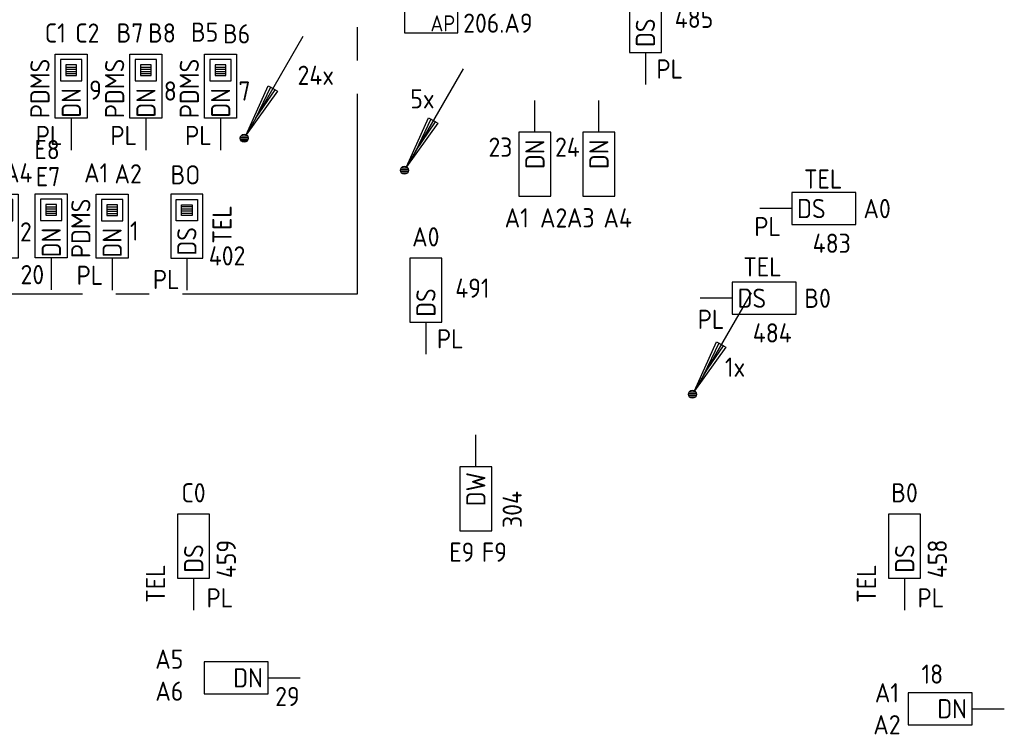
# Model space of a CAD drawing. Header units: millimetres. Extents: x 2288 to 47276, y -13790 to 63657.
# Tile 7 of 26: x 37495 to 46725, y 4010 to 10711. Entities that reach past the tile are written whole.
import ezdxf
from ezdxf.enums import TextEntityAlignment as Align

# ---------------------------------------------------------------- set-up
doc = ezdxf.new("R2010")
doc.units = ezdxf.units.MM
doc.header["$LTSCALE"] = 100
doc.linetypes.add('B0202', pattern=[28.125, 18.75, -3.125, 3.125, -3.125])
for name, color, linetype in [('EB6416--_ATTRIB', 1, 'Continuous'), ('EB6441--_ATTRIB', 2, 'Continuous'), ('EB6445--_ATTRIB', 2, 'Continuous'), ('EL6416--_WIRELESS-Z', 1, 'Continuous'), ('EL6441--_DATACOM', 3, 'Continuous'), ('EL644104_LEIDING4', 2, 'B0202'), ('EL6445--_Datanet', 3, 'Continuous')]:
    doc.layers.add(name, color=color, linetype=linetype)
doc.styles.add('1_5', font='isocp.shx', dxfattribs={"height": 1.5})
doc.styles.add('1_8', font='ISO.shx', dxfattribs={"height": 1.8})
doc.styles.add('2_5', font='isocp.shx', dxfattribs={"height": 2.5})
doc.styles.add('NORATT', font='isocp.shx')

# ---------------------------------------------------------------- blocks, each defined once
blk = doc.blocks.new('EA644501')
for p, q in [((-1.5, 6), (-1.5, 0)), ((1.5, 6), (-1.5, 6)), ((1.5, 0), (1.5, 6)), ((-1.5, 0), (1.5, 0))]:
    blk.add_line(p, q)
at = {"color": 2}
blk.add_line((0, 0), (0, -3), dxfattribs=at)
at = {"style": 'NORATT', "flags": 8}
for tag, p in [('NUMMERA', (-1.5, 8)), ('NUMMERB', (1.5, 8))]:
    blk.add_attdef(tag, text='', height=1.8, rotation=90, dxfattribs=at).set_placement(p, align=Align.MIDDLE_CENTER)
blk.add_attdef('CODE', text='', height=1.8, rotation=90, dxfattribs=at).set_placement((0, 0.5), align=Align.MIDDLE_LEFT)
at = {"style": 'NORATT', "flags": 9}
for tag, p in [('VERD', (0, 4)), ('PATCHSTR', (0, 4)), ('PANEEL', (0, 4)), ('NUMMER', (6, 3)), ('TYPE', (0, -2.5)), ('FABR', (0, -2.5)), ('PCODE', (0, -3)), ('PVERS', (0, -3)), ('PDATE', (0, -3))]:
    blk.add_attdef(tag, text='', height=1.8, dxfattribs=at).set_placement(p, align=Align.BOTTOM_LEFT)
at = {"color": 1, "style": 'NORATT', "flags": 9}
blk.add_attdef('HOOGTE', text='', height=1.8, dxfattribs=at).set_placement((-3, 2), align=Align.BOTTOM_LEFT)
at = {"style": 'NORATT', "flags": 9}
for tag, p in [('NUMMERAP', (8, 1.5)), ('NUMMERBP', (8, -1.5))]:
    blk.add_attdef(tag, text='', height=1.8, dxfattribs=at).set_placement(p, align=Align.MIDDLE_CENTER)
blk = doc.blocks.new('EA644502')
for p, q in [((-1.5, 6), (-1.5, 0)), ((1.5, 6), (-1.5, 6)), ((1.5, 0), (1.5, 6)), ((-1.5, 0), (1.5, 0))]:
    blk.add_line(p, q)
at = {"color": 1}
for p, q in [((-1, 5.5), (1, 5.5)), ((-1, 3.5), (-1, 5.5)), ((-0.5, 5), (0.5, 5)), ((-0.5, 4), (-0.5, 5)), ((0.5, 4.8), (-0.5, 4.8)), ((0.5, 5), (0.5, 4)), ((1, 5.5), (1, 3.5)), ((0.5, 4.6), (-0.5, 4.6)), ((0.5, 4.4), (-0.5, 4.4)), ((0.5, 4.2), (-0.5, 4.2)), ((0.5, 4), (-0.5, 4)), ((1, 3.5), (-1, 3.5))]:
    blk.add_line(p, q, dxfattribs=at)
at = {"color": 2}
blk.add_line((0, 0), (0, -3), dxfattribs=at)
at = {"style": 'NORATT', "flags": 8}
for tag, p in [('NUMMERA', (-1.5, 8)), ('NUMMERB', (1.5, 8))]:
    blk.add_attdef(tag, text='', height=1.8, rotation=90, dxfattribs=at).set_placement(p, align=Align.MIDDLE_CENTER)
blk.add_attdef('CODE', text='', height=1.8, rotation=90, dxfattribs=at).set_placement((0, 0.5), align=Align.MIDDLE_LEFT)
at = {"style": 'NORATT', "flags": 9}
for tag, p in [('VERD', (0, 4)), ('PATCHSTR', (0, 4)), ('PANEEL', (0, 4)), ('NUMMER', (6, 3)), ('HOOGTE', (-3, 2)), ('TYPE', (0, -2.5)), ('FABR', (0, -2.5)), ('PCODE', (0, -3)), ('PVERS', (0, -3)), ('PDATE', (0, -3))]:
    blk.add_attdef(tag, text='', height=1.8, dxfattribs=at).set_placement(p, align=Align.BOTTOM_LEFT)
for tag, p in [('NUMMERAP', (8, 1.5)), ('NUMMERBP', (8, -1.5))]:
    blk.add_attdef(tag, text='', height=1.8, dxfattribs=at).set_placement(p, align=Align.MIDDLE_CENTER)
blk = doc.blocks.new('EA600123')
at = {"linetype": 'Continuous'}
for p, q in [((5.5, 9.526), (0.188, 0.325)), ((-0.367, 0.075), (0.367, 0.075)), ((-0.3, 0.225), (0.3, 0.225)), ((-0.367, -0.075), (0.367, -0.075)), ((-0.3, -0.225), (0.3, -0.225))]:
    blk.add_line(p, q, dxfattribs=at)
for points in [[(3.121, 4.405), (0.188, 0.325), (2.254, 4.905)], [(2.471, 4.78), (1.063, 1.84), (2.904, 4.53)]]:
    blk.add_lwpolyline(points, close=True, dxfattribs=at)
blk.add_circle((0, 0), 0.375, dxfattribs=at)
at = {"linetype": 'Continuous', "style": 'NORATT', "flags": 8}
blk.add_attdef('KBTALB', (5, 5), '', height=1.8, dxfattribs=at)
at = {"style": 'NORATT'}
for tag, flags, p in [('CODE', 9, (0, 3)), ('M_CODE', 8, (0, 0))]:
    blk.add_attdef(tag, text='', height=1.8, dxfattribs=dict(at, flags=flags)).set_placement(p, align=Align.MIDDLE_CENTER)
at = {"linetype": 'Continuous', "style": 'NORATT', "flags": 9}
for tag, p in [('PCODE', (1.25, 0)), ('PVERS', (1.25, -2)), ('PDATE', (1.25, -4))]:
    blk.add_attdef(tag, text='', height=1.8, dxfattribs=at).set_placement(p, align=Align.MIDDLE_LEFT)
blk = doc.blocks.new('Wrls-Zender')
blk.add_lwpolyline([(-2.5, -2.5), (2.5, -2.5), (2.5, 2.5), (-2.5, 2.5)], close=True)
at = {"style": '2_5'}
blk.add_text('Z', height=2.5, dxfattribs=at).set_placement((0, 1), align=Align.MIDDLE_CENTER)
at = {"style": '1_5'}
blk.add_text('AP', height=1.5, dxfattribs=at).set_placement((2.25, -2.375), align=Align.RIGHT)
at = {"style": '1_8', "flags": 8}
blk.add_attdef('ADRES', (3, -2.5), '', height=1.8, dxfattribs=at)
at = {"style": '1_8', "flags": 9}
blk.add_attdef('M_CODE', text='', height=1.8, dxfattribs=at).set_placement((-2.5, -4.5), align=Align.MIDDLE_LEFT)

msp = doc.modelspace()

# ---------------------------------------------------------------- linework, layer by layer
at = {"layer": 'EL644104_LEIDING4', "color": 90, "linetype": 'B0202', "elevation": -600}
msp.add_lwpolyline([(33395.9, 8142.1), (40661.4, 8142.1), (40661.4, 15240.1), (37473.1, 15240.1), (37473.1, 15787.1), (37473.1, 15825), (36168.9, 15825), (36168.9, 15237.1), (33399.4, 15237.1), (33399.4, 12831), (33033.1, 12831), (33033.1, 11577.1), (33395.9, 11577.1), (33395.9, 8142.1)], dxfattribs=at)

# ---------------------------------------------------------------- block references
at = {"layer": 'EL6416--_WIRELESS-Z'}
ref = msp.add_blockref('Wrls-Zender', (41352.9, 10839.1), dxfattribs=dict(at, xscale=100, yscale=100, zscale=100))
ref.add_attrib('ADRES', '206.A9', (41652.9, 10589.1), dxfattribs={"layer": 'EB6416--_ATTRIB', "color": 1, "height": 180, "style": 'NORATT', "flags": 8})
at = {"layer": 'EL6441--_DATACOM'}
ref = msp.add_blockref('EA600123', (39600, 9599.8), dxfattribs=dict(at, xscale=100, yscale=100, zscale=100))
ref.add_attrib('KBTALB', '24x', (40100, 10099.8), dxfattribs={"layer": 'EB6441--_ATTRIB', "color": 1, "linetype": 'Continuous', "height": 180, "style": 'NORATT', "flags": 8})
ref = msp.add_blockref('EA600123', (41101.4, 9299, 5400), dxfattribs=dict(at, xscale=100, yscale=100, zscale=100))
ref.add_attrib('KBTALB', '5x', (41156.8, 9879.1, 5400), dxfattribs={"layer": 'EB6441--_ATTRIB', "color": 1, "linetype": 'Continuous', "height": 180, "style": 'NORATT', "flags": 8})
ref = msp.add_blockref('EA600123', (43801.4, 7198.7, 5400), dxfattribs=dict(at, xscale=100, yscale=100, zscale=100))
ref.add_attrib('KBTALB', '1x', (44105.6, 7362.8, 5400), dxfattribs={"layer": 'EB6441--_ATTRIB', "color": 1, "linetype": 'Continuous', "height": 180, "style": 'NORATT', "flags": 8})
at = {"layer": 'EL6445--_Datanet'}
ref = msp.add_blockref('EA644501', (43360.7, 10405), dxfattribs=dict(at, xscale=100, yscale=100, zscale=100))
ref.add_attrib('CODE', 'DS', dxfattribs={"layer": 'EB6445--_ATTRIB', "color": 1, "height": 180, "rotation": 90, "style": 'NORATT', "flags": 8}).set_placement((43360.7, 10455), align=Align.MIDDLE_LEFT)
ref.add_attrib('NUMMERA', 'C0', dxfattribs={"layer": 'EB6445--_ATTRIB', "color": 1, "height": 180, "style": 'NORATT', "flags": 8}).set_placement((43359.6, 11205), align=Align.MIDDLE_CENTER)
ref.add_attrib('VERD', ' PL', dxfattribs={"layer": 'EB6445--_ATTRIB', "color": 1, "height": 180, "style": 'NORATT', "flags": 8}).set_placement((43360.7, 10105), align=Align.BOTTOM_LEFT)
ref.add_attrib('TYPE', '485', dxfattribs={"layer": 'EB6445--_ATTRIB', "color": 1, "height": 180, "style": 'NORATT', "flags": 8}).set_placement((43635.7, 10580), align=Align.BOTTOM_LEFT)
ref = msp.add_blockref('EA644502', (37979.2, 9786.6), dxfattribs=dict(at, xscale=-100, yscale=100, zscale=100))
ref.add_attrib('CODE', 'DN', dxfattribs={"layer": 'EB6445--_ATTRIB', "color": 1, "height": 180, "rotation": -270, "style": 'NORATT', "flags": 8}).set_placement((37979.2, 10070.6), align=Align.MIDDLE_RIGHT)
ref.add_attrib('NUMMERA', 'C1', dxfattribs={"layer": 'EB6445--_ATTRIB', "color": 1, "height": 180, "style": 'NORATT', "flags": 8}).set_placement((37829.2, 10586.6), align=Align.MIDDLE_CENTER)
ref.add_attrib('NUMMERB', 'C2', dxfattribs={"layer": 'EB6445--_ATTRIB', "color": 1, "height": 180, "style": 'NORATT', "flags": 8}).set_placement((38129.2, 10586), align=Align.MIDDLE_CENTER)
ref.add_attrib('PATCHSTR', 'PDMS', dxfattribs={"layer": 'EB6445--_ATTRIB', "color": 1, "height": 180, "rotation": 90, "style": 'NORATT', "flags": 8}).set_placement((37829.2, 9786.6), align=Align.BOTTOM_LEFT)
ref.add_attrib('HOOGTE', 'PL', dxfattribs={"layer": 'EB6445--_ATTRIB', "color": 1, "height": 180, "style": 'NORATT', "flags": 8}).set_placement((37645.8, 9481.8), align=Align.BOTTOM_LEFT)
ref.add_attrib('TYPE', '9', dxfattribs={"layer": 'EB6445--_ATTRIB', "color": 1, "height": 180, "style": 'NORATT', "flags": 8}).set_placement((38146.2, 9906.9), align=Align.BOTTOM_LEFT)
ref = msp.add_blockref('EA644502', (38679.2, 9786.6), dxfattribs=dict(at, xscale=-100, yscale=100, zscale=100))
ref.add_attrib('CODE', 'DN', dxfattribs={"layer": 'EB6445--_ATTRIB', "color": 1, "height": 180, "rotation": 90, "style": 'NORATT', "flags": 8}).set_placement((38679.2, 10070.6), align=Align.MIDDLE_RIGHT)
ref.add_attrib('NUMMERA', 'B7', dxfattribs={"layer": 'EB6445--_ATTRIB', "color": 1, "height": 180, "style": 'NORATT', "flags": 8}).set_placement((38529.2, 10586.6), align=Align.MIDDLE_CENTER)
ref.add_attrib('NUMMERB', 'B8', dxfattribs={"layer": 'EB6445--_ATTRIB', "color": 1, "height": 180, "style": 'NORATT', "flags": 8}).set_placement((38829.2, 10586.6), align=Align.MIDDLE_CENTER)
ref.add_attrib('PATCHSTR', 'PDMS', dxfattribs={"layer": 'EB6445--_ATTRIB', "color": 1, "height": 180, "rotation": 90, "style": 'NORATT', "flags": 8}).set_placement((38529.2, 9786.6), align=Align.BOTTOM_LEFT)
ref.add_attrib('HOOGTE', 'PL', dxfattribs={"layer": 'EB6445--_ATTRIB', "color": 1, "height": 180, "style": 'NORATT', "flags": 8}).set_placement((38345.8, 9481.8), align=Align.BOTTOM_LEFT)
ref.add_attrib('TYPE', '8', dxfattribs={"layer": 'EB6445--_ATTRIB', "color": 1, "height": 180, "style": 'NORATT', "flags": 8}).set_placement((38846.2, 9898.2), align=Align.BOTTOM_LEFT)
ref = msp.add_blockref('EA644502', (39379.2, 9786.6), dxfattribs=dict(at, xscale=-100, yscale=100, zscale=100))
ref.add_attrib('CODE', 'DN', dxfattribs={"layer": 'EB6445--_ATTRIB', "color": 1, "height": 180, "rotation": 90, "style": 'NORATT', "flags": 8}).set_placement((39379.2, 10070.6), align=Align.MIDDLE_RIGHT)
ref.add_attrib('NUMMERA', 'B5', dxfattribs={"layer": 'EB6445--_ATTRIB', "color": 1, "height": 180, "style": 'NORATT', "flags": 8}).set_placement((39229.2, 10594.1), align=Align.MIDDLE_CENTER)
ref.add_attrib('NUMMERB', 'B6', dxfattribs={"layer": 'EB6445--_ATTRIB', "color": 1, "height": 180, "style": 'NORATT', "flags": 8}).set_placement((39529.2, 10578.6), align=Align.MIDDLE_CENTER)
ref.add_attrib('PATCHSTR', 'PDMS', dxfattribs={"layer": 'EB6445--_ATTRIB', "color": 1, "height": 180, "rotation": 90, "style": 'NORATT', "flags": 8}).set_placement((39229.2, 9786.6), align=Align.BOTTOM_LEFT)
ref.add_attrib('HOOGTE', 'PL', dxfattribs={"layer": 'EB6445--_ATTRIB', "color": 1, "height": 180, "style": 'NORATT', "flags": 8}).set_placement((39045.8, 9481.8), align=Align.BOTTOM_LEFT)
ref.add_attrib('TYPE', '7', dxfattribs={"layer": 'EB6445--_ATTRIB', "color": 1, "height": 180, "style": 'NORATT', "flags": 8}).set_placement((39546.2, 9898.2), align=Align.BOTTOM_LEFT)
ref = msp.add_blockref('EA644501', (42325, 9655), dxfattribs=dict(at, xscale=100, yscale=100, zscale=100, rotation=180))
ref.add_attrib('CODE', 'DN', dxfattribs={"layer": 'EB6445--_ATTRIB', "color": 1, "height": 180, "rotation": 90, "style": 'NORATT', "flags": 8}).set_placement((42325, 9309.9), align=Align.MIDDLE_LEFT)
ref.add_attrib('NUMMERA', 'A1', dxfattribs={"layer": 'EB6445--_ATTRIB', "color": 1, "height": 180, "style": 'NORATT', "flags": 8}).set_placement((42154.5, 8853.8), align=Align.MIDDLE_CENTER)
ref.add_attrib('NUMMERB', 'A2', dxfattribs={"layer": 'EB6445--_ATTRIB', "color": 1, "height": 180, "style": 'NORATT', "flags": 8}).set_placement((42500.6, 8852.6), align=Align.MIDDLE_CENTER)
ref.add_attrib('TYPE', '23', dxfattribs={"layer": 'EB6445--_ATTRIB', "color": 1, "height": 180, "style": 'NORATT', "flags": 8}).set_placement((41889.8, 9372), align=Align.BOTTOM_LEFT)
ref = msp.add_blockref('EA644501', (42925, 9655), dxfattribs=dict(at, xscale=100, yscale=100, zscale=100, rotation=180))
ref.add_attrib('CODE', 'DN', dxfattribs={"layer": 'EB6445--_ATTRIB', "color": 1, "height": 180, "rotation": 90, "style": 'NORATT', "flags": 8}).set_placement((42925, 9309.9), align=Align.MIDDLE_LEFT)
ref.add_attrib('NUMMERA', 'A3', dxfattribs={"layer": 'EB6445--_ATTRIB', "color": 1, "height": 180, "style": 'NORATT', "flags": 8}).set_placement((42754.5, 8853.8), align=Align.MIDDLE_CENTER)
ref.add_attrib('NUMMERB', 'A4', dxfattribs={"layer": 'EB6445--_ATTRIB', "color": 1, "height": 180, "style": 'NORATT', "flags": 8}).set_placement((43100.6, 8852.6), align=Align.MIDDLE_CENTER)
ref.add_attrib('TYPE', '24', dxfattribs={"layer": 'EB6445--_ATTRIB', "color": 1, "height": 180, "style": 'NORATT', "flags": 8}).set_placement((42514.1, 9372), align=Align.BOTTOM_LEFT)
ref = msp.add_blockref('EA644502', (37791.8, 8477.3), dxfattribs=dict(at, xscale=-100, yscale=100, zscale=100))
ref.add_attrib('CODE', 'DN', dxfattribs={"layer": 'EB6445--_ATTRIB', "color": 1, "height": 180, "rotation": 90, "style": 'NORATT', "flags": 8}).set_placement((37791.8, 8761.3), align=Align.MIDDLE_RIGHT)
ref.add_attrib('NUMMERA', 'E7', dxfattribs={"layer": 'EB6445--_ATTRIB', "color": 1, "height": 180, "style": 'NORATT', "flags": 8}).set_placement((37761.5, 9239.3), align=Align.MIDDLE_CENTER)
ref.add_attrib('NUMMERB', 'E8', dxfattribs={"layer": 'EB6445--_ATTRIB', "color": 1, "height": 180, "style": 'NORATT', "flags": 8}).set_placement((37751.9, 9492.9), align=Align.MIDDLE_CENTER)
ref.add_attrib('TYPE', '20', dxfattribs={"layer": 'EB6445--_ATTRIB', "color": 1, "height": 180, "style": 'NORATT', "flags": 8}).set_placement((37503.3, 8176.7), align=Align.BOTTOM_LEFT)
ref = msp.add_blockref('EA644502', (37331.5, 8475), dxfattribs=dict(at, xscale=-100, yscale=100, zscale=100))
ref.add_attrib('CODE', 'DN', dxfattribs={"layer": 'EB6445--_ATTRIB', "color": 1, "height": 180, "rotation": 90, "style": 'NORATT', "flags": 8}).set_placement((37331.5, 8759), align=Align.MIDDLE_RIGHT)
ref.add_attrib('NUMMERA', 'A3', dxfattribs={"layer": 'EB6445--_ATTRIB', "color": 1, "height": 180, "style": 'NORATT', "flags": 8}).set_placement((37181.5, 9282.5), align=Align.MIDDLE_CENTER)
ref.add_attrib('NUMMERB', 'A4', dxfattribs={"layer": 'EB6445--_ATTRIB', "color": 1, "height": 180, "style": 'NORATT', "flags": 8}).set_placement((37481.5, 9275), align=Align.MIDDLE_CENTER)
ref.add_attrib('PATCHSTR', 'PDMS', dxfattribs={"layer": 'EB6445--_ATTRIB', "color": 1, "height": 180, "rotation": 90, "style": 'NORATT', "flags": 8}).set_placement((37181.5, 8475), align=Align.BOTTOM_LEFT)
ref.add_attrib('HOOGTE', 'PL', dxfattribs={"layer": 'EB6445--_ATTRIB', "color": 1, "height": 180, "style": 'NORATT', "flags": 8}).set_placement((36998, 8170.2), align=Align.BOTTOM_LEFT)
ref.add_attrib('TYPE', '2', dxfattribs={"layer": 'EB6445--_ATTRIB', "color": 1, "height": 180, "style": 'NORATT', "flags": 8}).set_placement((37498.5, 8577.5), align=Align.BOTTOM_LEFT)
ref = msp.add_blockref('EA644502', (38362.3, 8475), dxfattribs=dict(at, xscale=-100, yscale=100, zscale=100))
ref.add_attrib('CODE', 'DN', dxfattribs={"layer": 'EB6445--_ATTRIB', "color": 1, "height": 180, "rotation": 90, "style": 'NORATT', "flags": 8}).set_placement((38362.3, 8759), align=Align.MIDDLE_RIGHT)
ref.add_attrib('NUMMERA', 'A1', dxfattribs={"layer": 'EB6445--_ATTRIB', "color": 1, "height": 180, "style": 'NORATT', "flags": 8}).set_placement((38212.3, 9275), align=Align.MIDDLE_CENTER)
ref.add_attrib('NUMMERB', 'A2', dxfattribs={"layer": 'EB6445--_ATTRIB', "color": 1, "height": 180, "style": 'NORATT', "flags": 8}).set_placement((38512.3, 9266), align=Align.MIDDLE_CENTER)
ref.add_attrib('PATCHSTR', 'PDMS', dxfattribs={"layer": 'EB6445--_ATTRIB', "color": 1, "height": 180, "rotation": 90, "style": 'NORATT', "flags": 8}).set_placement((38212.3, 8475), align=Align.BOTTOM_LEFT)
ref.add_attrib('HOOGTE', 'PL', dxfattribs={"layer": 'EB6445--_ATTRIB', "color": 1, "height": 180, "style": 'NORATT', "flags": 8}).set_placement((38028.9, 8170.2), align=Align.BOTTOM_LEFT)
ref.add_attrib('TYPE', '1', dxfattribs={"layer": 'EB6445--_ATTRIB', "color": 1, "height": 180, "style": 'NORATT', "flags": 8}).set_placement((38529.3, 8586.6), align=Align.BOTTOM_LEFT)
ref = msp.add_blockref('EA644502', (39062.3, 8475), dxfattribs=dict(at, xscale=100, yscale=100, zscale=100))
ref.add_attrib('CODE', 'DS', dxfattribs={"layer": 'EB6445--_ATTRIB', "color": 1, "height": 180, "rotation": 90, "style": 'NORATT', "flags": 8}).set_placement((39062.3, 8766.1), align=Align.MIDDLE_RIGHT)
ref.add_attrib('NUMMERA', 'BO', dxfattribs={"layer": 'EB6445--_ATTRIB', "color": 1, "height": 180, "style": 'NORATT', "flags": 8}).set_placement((39048.9, 9256.3), align=Align.MIDDLE_CENTER)
ref.add_attrib('PATCHSTR', 'TEL', dxfattribs={"layer": 'EB6445--_ATTRIB', "color": 1, "height": 180, "rotation": 90, "style": 'NORATT', "flags": 8}).set_placement((39536, 8611.3), align=Align.BOTTOM_LEFT)
ref.add_attrib('HOOGTE', 'PL', dxfattribs={"layer": 'EB6445--_ATTRIB', "color": 1, "height": 180, "style": 'NORATT', "flags": 8}).set_placement((38744, 8131.3), align=Align.BOTTOM_LEFT)
ref.add_attrib('TYPE', '402', dxfattribs={"layer": 'EB6445--_ATTRIB', "color": 1, "height": 180, "style": 'NORATT', "flags": 8}).set_placement((39267.9, 8352.6), align=Align.BOTTOM_LEFT)
ref = msp.add_blockref('EA644501', (44732.6, 8940.2), dxfattribs=dict(at, xscale=100, yscale=100, zscale=100, rotation=270))
ref.add_attrib('CODE', 'DS', dxfattribs={"layer": 'EB6445--_ATTRIB', "color": 1, "height": 180, "style": 'NORATT', "flags": 8}).set_placement((44782.6, 8940.2), align=Align.MIDDLE_LEFT)
ref.add_attrib('NUMMERA', 'A0', dxfattribs={"layer": 'EB6445--_ATTRIB', "color": 1, "height": 180, "style": 'NORATT', "flags": 8}).set_placement((45532.6, 8939.8), align=Align.MIDDLE_CENTER)
ref.add_attrib('PATCHSTR', ' TEL', dxfattribs={"layer": 'EB6445--_ATTRIB', "color": 1, "height": 180, "style": 'NORATT', "flags": 8}).set_placement((44743.9, 9073.2), align=Align.BOTTOM_LEFT)
ref.add_attrib('VERD', ' PL', dxfattribs={"layer": 'EB6445--_ATTRIB', "color": 1, "height": 180, "style": 'NORATT', "flags": 8}).set_placement((44278.7, 8627.5), align=Align.BOTTOM_LEFT)
ref.add_attrib('TYPE', '483', dxfattribs={"layer": 'EB6445--_ATTRIB', "color": 1, "height": 180, "style": 'NORATT', "flags": 8}).set_placement((45107.6, 8614.8), align=Align.MIDDLE_CENTER)
ref = msp.add_blockref('EA644501', (41303.4, 7875), dxfattribs=dict(at, xscale=100, yscale=100, zscale=100))
ref.add_attrib('CODE', 'DS', dxfattribs={"layer": 'EB6445--_ATTRIB', "color": 1, "height": 180, "rotation": 90, "style": 'NORATT', "flags": 8}).set_placement((41303.4, 7925), align=Align.MIDDLE_LEFT)
ref.add_attrib('NUMMERA', 'A0', dxfattribs={"layer": 'EB6445--_ATTRIB', "color": 1, "height": 180, "style": 'NORATT', "flags": 8}).set_placement((41302.3, 8675), align=Align.MIDDLE_CENTER)
ref.add_attrib('VERD', ' PL', dxfattribs={"layer": 'EB6445--_ATTRIB', "color": 1, "height": 180, "style": 'NORATT', "flags": 8}).set_placement((41303.4, 7575), align=Align.BOTTOM_LEFT)
ref.add_attrib('TYPE', '491', dxfattribs={"layer": 'EB6445--_ATTRIB', "color": 1, "height": 180, "style": 'NORATT', "flags": 8}).set_placement((41578.4, 8050), align=Align.BOTTOM_LEFT)
ref = msp.add_blockref('EA644501', (44175, 8099.6), dxfattribs=dict(at, xscale=100, yscale=100, zscale=100, rotation=270))
ref.add_attrib('CODE', 'DS', dxfattribs={"layer": 'EB6445--_ATTRIB', "color": 1, "height": 180, "style": 'NORATT', "flags": 8}).set_placement((44225, 8099.6), align=Align.MIDDLE_LEFT)
ref.add_attrib('NUMMERA', 'B0', dxfattribs={"layer": 'EB6445--_ATTRIB', "color": 1, "height": 180, "style": 'NORATT', "flags": 8}).set_placement((44975, 8099.2), align=Align.MIDDLE_CENTER)
ref.add_attrib('PATCHSTR', ' TEL', dxfattribs={"layer": 'EB6445--_ATTRIB', "color": 1, "height": 180, "style": 'NORATT', "flags": 8}).set_placement((44175, 8249.6), align=Align.BOTTOM_LEFT)
ref.add_attrib('VERD', ' PL', dxfattribs={"layer": 'EB6445--_ATTRIB', "color": 1, "height": 180, "style": 'NORATT', "flags": 8}).set_placement((43747.8, 7757.6), align=Align.BOTTOM_LEFT)
ref.add_attrib('TYPE', '484', dxfattribs={"layer": 'EB6445--_ATTRIB', "color": 1, "height": 180, "style": 'NORATT', "flags": 8}).set_placement((44550, 7774.2), align=Align.MIDDLE_CENTER)
ref = msp.add_blockref('EA644501', (41771.4, 6518.4, 2800), dxfattribs=dict(at, xscale=100, yscale=100, zscale=100, rotation=180))
ref.add_attrib('CODE', 'DW', dxfattribs={"layer": 'EB6445--_ATTRIB', "color": 1, "height": 180, "rotation": 90, "style": 'NORATT', "flags": 8}).set_placement((41771.4, 6468.4, 2800), align=Align.MIDDLE_RIGHT)
ref.add_attrib('NUMMERA', 'E9', dxfattribs={"layer": 'EB6445--_ATTRIB', "color": 1, "height": 180, "style": 'NORATT', "flags": 8}).set_placement((41639.6, 5718.4, 2800), align=Align.MIDDLE_CENTER)
ref.add_attrib('NUMMERB', 'F9', dxfattribs={"layer": 'EB6445--_ATTRIB', "color": 1, "height": 180, "style": 'NORATT', "flags": 8}).set_placement((41944.8, 5718.4, 2800), align=Align.MIDDLE_CENTER)
ref.add_attrib('TYPE', '304', dxfattribs={"layer": 'EB6445--_ATTRIB', "color": 1, "height": 180, "rotation": 90, "style": 'NORATT', "flags": 8}).set_placement((42112.5, 6118.4, 2800), align=Align.MIDDLE_CENTER)
ref = msp.add_blockref('EA644501', (39126.1, 5475), dxfattribs=dict(at, xscale=100, yscale=100, zscale=100))
ref.add_attrib('CODE', 'DS', dxfattribs={"layer": 'EB6445--_ATTRIB', "color": 1, "height": 180, "rotation": 90, "style": 'NORATT', "flags": 8}).set_placement((39126.1, 5525), align=Align.MIDDLE_LEFT)
ref.add_attrib('NUMMERA', 'C0', dxfattribs={"layer": 'EB6445--_ATTRIB', "color": 1, "height": 180, "style": 'NORATT', "flags": 8}).set_placement((39125, 6275), align=Align.MIDDLE_CENTER)
ref.add_attrib('PATCHSTR', ' TEL', dxfattribs={"layer": 'EB6445--_ATTRIB', "color": 1, "height": 180, "rotation": 90, "style": 'NORATT', "flags": 8}).set_placement((38912.6, 5140.3), align=Align.BOTTOM_LEFT)
ref.add_attrib('VERD', ' PL', dxfattribs={"layer": 'EB6445--_ATTRIB', "color": 1, "height": 180, "style": 'NORATT', "flags": 8}).set_placement((39144, 5145.8), align=Align.BOTTOM_LEFT)
ref.add_attrib('TYPE', '459', dxfattribs={"layer": 'EB6445--_ATTRIB', "color": 1, "height": 180, "rotation": 90, "style": 'NORATT', "flags": 8}).set_placement((39576.1, 5475), align=Align.BOTTOM_LEFT)
ref = msp.add_blockref('EA644501', (45790.7, 5475), dxfattribs=dict(at, xscale=100, yscale=100, zscale=100))
ref.add_attrib('CODE', 'DS', dxfattribs={"layer": 'EB6445--_ATTRIB', "color": 1, "height": 180, "rotation": 90, "style": 'NORATT', "flags": 8}).set_placement((45790.7, 5525), align=Align.MIDDLE_LEFT)
ref.add_attrib('NUMMERA', 'B0', dxfattribs={"layer": 'EB6445--_ATTRIB', "color": 1, "height": 180, "style": 'NORATT', "flags": 8}).set_placement((45789.6, 6275), align=Align.MIDDLE_CENTER)
ref.add_attrib('PATCHSTR', ' TEL', dxfattribs={"layer": 'EB6445--_ATTRIB', "color": 1, "height": 180, "rotation": 90, "style": 'NORATT', "flags": 8}).set_placement((45577.2, 5140.3), align=Align.BOTTOM_LEFT)
ref.add_attrib('VERD', ' PL', dxfattribs={"layer": 'EB6445--_ATTRIB', "color": 1, "height": 180, "style": 'NORATT', "flags": 8}).set_placement((45808.6, 5145.8), align=Align.BOTTOM_LEFT)
ref.add_attrib('TYPE', '458', dxfattribs={"layer": 'EB6445--_ATTRIB', "color": 1, "height": 180, "rotation": 90, "style": 'NORATT', "flags": 8}).set_placement((46240.7, 5475), align=Align.BOTTOM_LEFT)
ref = msp.add_blockref('EA644501', (39825, 4540), dxfattribs=dict(at, xscale=100, yscale=100, zscale=100, rotation=90))
ref.add_attrib('CODE', 'DN', dxfattribs={"layer": 'EB6445--_ATTRIB', "color": 1, "height": 180, "style": 'NORATT', "flags": 8}).set_placement((39775, 4540), align=Align.MIDDLE_RIGHT)
ref.add_attrib('NUMMERA', 'A5', dxfattribs={"layer": 'EB6445--_ATTRIB', "color": 1, "height": 180, "style": 'NORATT', "flags": 8}).set_placement((38897.7, 4715), align=Align.MIDDLE_CENTER)
ref.add_attrib('NUMMERB', 'A6', dxfattribs={"layer": 'EB6445--_ATTRIB', "color": 1, "height": 180, "style": 'NORATT', "flags": 8}).set_placement((38898.5, 4415), align=Align.MIDDLE_CENTER)
ref.add_attrib('TYPE', '29', dxfattribs={"layer": 'EB6445--_ATTRIB', "color": 1, "height": 180, "style": 'NORATT', "flags": 8}).set_placement((40005.2, 4365), align=Align.MIDDLE_CENTER)
ref = msp.add_blockref('EA644501', (46425, 4249.9), dxfattribs=dict(at, xscale=100, yscale=100, zscale=100, rotation=90))
ref.add_attrib('CODE', 'DN', dxfattribs={"layer": 'EB6445--_ATTRIB', "color": 1, "height": 180, "style": 'NORATT', "flags": 8}).set_placement((46375, 4249.9), align=Align.MIDDLE_RIGHT)
ref.add_attrib('NUMMERA', 'A1', dxfattribs={"layer": 'EB6445--_ATTRIB', "color": 1, "height": 180, "style": 'NORATT', "flags": 8}).set_placement((45625, 4400.2), align=Align.MIDDLE_CENTER)
ref.add_attrib('NUMMERB', 'A2', dxfattribs={"layer": 'EB6445--_ATTRIB', "color": 1, "height": 180, "style": 'NORATT', "flags": 8}).set_placement((45625, 4100.2), align=Align.MIDDLE_CENTER)
ref.add_attrib('TYPE', '18', dxfattribs={"layer": 'EB6445--_ATTRIB', "color": 1, "height": 180, "style": 'NORATT', "flags": 8}).set_placement((46050, 4575.2), align=Align.MIDDLE_CENTER)

doc.saveas('drawing.dxf')
